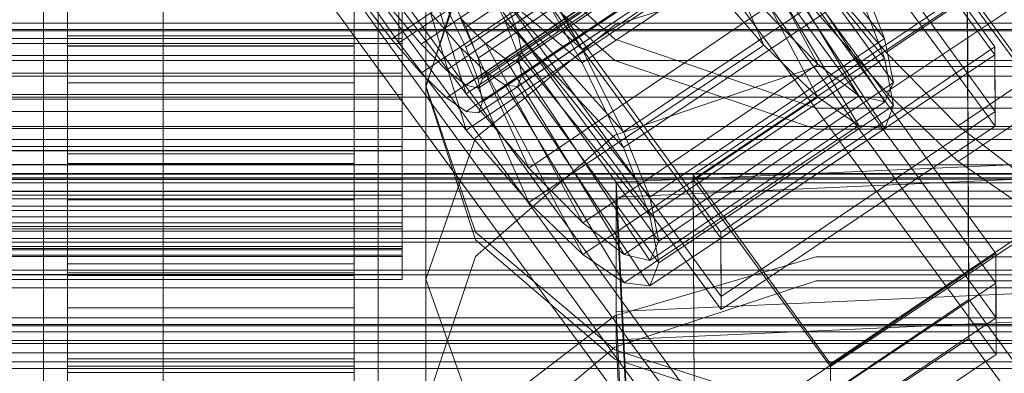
# Model space of a CAD drawing. Header units: millimetres. Extents: x -2233 to 61924, y -68080 to 6847.
# Tile 147 of 256: x 132 to 173, y -34564 to -34550. Entities that reach past the tile are written whole.
import ezdxf

# ---------------------------------------------------------------- set-up
doc = ezdxf.new("R2010")
doc.units = ezdxf.units.MM
for name, color, linetype, lineweight in [('COTAS_O', 1, 'Continuous', 0), ('COTAS_P', 1, 'Continuous', 0), ('frontal_briquetadora', 7, 'Continuous', 0), ('frontal_C01', 7, 'Continuous', 0), ('frontal_C02', 7, 'Continuous', 0), ('frontal_C03', 7, 'Continuous', 0), ('frontal_mezcladora', 7, 'Continuous', 0), ('frontal_secador', 7, 'Continuous', 0)]:
    doc.layers.add(name, color=color, linetype=linetype, lineweight=lineweight)
doc.dimstyles.new('R19_100', dxfattribs={"dimtxt": 250, "dimasz": 150, "dimexe": 150, "dimexo": 80, "dimgap": 100, "dimtad": 1, "dimtih": 1, "dimtoh": 1, "dimdsep": 46, "dimcen": 0.09, "dimadec": 0, "dimazin": 0, "dimtfac": 1, "dimtdec": 4, "dimtofl": 0, "dimtmove": 0, "dimatfit": 3, "dimfxl": 1, "dimtolj": 1, "dimtzin": 0, "dimarcsym": 0})

# ---------------------------------------------------------------- blocks, each defined once
blk = doc.blocks.new('DIM_R27_48')
at = {"layer": 'COTAS_P'}
for p, q in [((-1750, -34600), (-1600, -34555)), ((2600, -34600), (2450, -34555)), ((-1750, -35500), (-1750, -34600)), ((-1750, -34600), (2600, -34600)), ((-1750, -34600), (-1600, -34645)), ((2600, -34600), (2450, -34645)), ((2600, -35500), (2600, -34600))]:
    blk.add_line(p, q, dxfattribs=at)
blk.add_text('4350 P', height=250, dxfattribs=at).set_placement((425, -34500))
blk = doc.blocks.new('DIM_R27_50')
at = {"layer": 'COTAS_P'}
for p, q in [((1705.784, -34504.945), (1551.897, -34475.895)), ((-194.216, -34704.945), (1705.784, -34504.945)), ((1705.784, -34504.945), (1561.319, -34565.401)), ((1800, -35400), (1705.784, -34504.945)), ((-194.216, -34704.945), (-49.751, -34644.49)), ((-100, -35600), (-194.216, -34704.945)), ((-194.216, -34704.945), (-40.33, -34733.995))]:
    blk.add_line(p, q, dxfattribs=at)
blk.add_text('1910.5 P', height=250, rotation=6.009, dxfattribs=at).set_placement((745.315, -34505.495))
blk = doc.blocks.new('DIM_R27_53')
at = {"layer": 'COTAS_P'}
for p, q in [((-150, -32000), (550, -32000)), ((550, -32000), (505, -32150)), ((550, -34600), (550, -32000)), ((550, -32000), (595, -32150)), ((550, -34600), (505, -34450)), ((550, -34600), (595, -34450)), ((-150, -34600), (550, -34600))]:
    blk.add_line(p, q, dxfattribs=at)
blk.add_text('2600 P', height=250, rotation=90, dxfattribs=at).set_placement((450, -33300))
blk = doc.blocks.new('DIM_R27_56')
at = {"layer": 'COTAS_O'}
for p, q in [((-650, -34200), (-500, -34155)), ((650, -34200), (500, -34155)), ((-650, -34900), (-650, -34200)), ((-650, -34200), (650, -34200)), ((-650, -34200), (-500, -34245)), ((650, -34200), (500, -34245)), ((650, -34900), (650, -34200))]:
    blk.add_line(p, q, dxfattribs=at)
blk.add_text('1300 O', height=250, dxfattribs=at).set_placement((0, -34100))
blk = doc.blocks.new('DIM_R27_61')
at = {"layer": 'COTAS_P'}
for p, q in [((-305, -34680), (395, -34680)), ((395, -34680), (350, -34830)), ((395, -36000), (395, -34680)), ((395, -34680), (440, -34830)), ((395, -36000), (350, -35850)), ((395, -36000), (440, -35850)), ((-305, -36000), (395, -36000))]:
    blk.add_line(p, q, dxfattribs=at)
blk.add_text('1320 P', height=250, rotation=90, dxfattribs=at).set_placement((295, -35340))

msp = doc.modelspace()

# ---------------------------------------------------------------- linework, layer by layer
at = {"layer": 'frontal_briquetadora'}
for p, q in [((149, -34539.635), (149, -34552.363)), ((151.08, -34545.1), (156.906, -34550.353)), ((151.08, -34545.844), (149, -34552.363)), ((151.08, -34546.078), (156.907, -34551.244)), ((151.08, -34546.182), (149, -34552.301)), ((156.907, -34549.754), (165.327, -34547.13)), ((151.08, -34554.481), (156.907, -34549.754)), ((156.906, -34550.353), (165.326, -34553.23)), ((156.907, -34551.244), (165.327, -34554.112)), ((156.906, -34554.358), (165.326, -34551.493)), ((165.326, -34551.493), (174.674, -34551.493)), ((149, -34552.301), (149, -34565.638)), ((149, -34552.301), (151.08, -34558.42)), ((151.08, -34558.731), (149, -34552.363)), ((165.326, -34553.23), (174.674, -34553.23)), ((165.327, -34554.112), (174.673, -34554.112)), ((149, -34560.376), (151.08, -34554.481)), ((151.08, -34559.44), (156.906, -34554.358)), ((151.08, -34558.42), (156.907, -34563.327)), ((156.906, -34563.729), (151.08, -34558.731)), ((149, -34565.638), (151.08, -34559.44)), ((156.907, -34561.918), (165.327, -34559.449)), ((165.327, -34559.449), (174.673, -34559.449)), ((149, -34560.376), (149, -34574.101)), ((151.08, -34566.271), (149, -34560.376)), ((165.326, -34560.448), (156.906, -34563.217)), ((174.674, -34560.448), (165.326, -34560.448)), ((151.08, -34566.366), (156.907, -34561.918)), ((156.906, -34563.217), (151.08, -34568.125)), ((156.907, -34563.327), (165.327, -34566.05)), ((165.326, -34566.461), (156.906, -34563.729))]:
    msp.add_line(p, q, dxfattribs=at)
at = {"layer": 'frontal_C01'}
for p, q in [((150.672, -34549.846), (364.471, -34405.618)), ((148.798, -34550.563), (362.596, -34406.335)), ((151.191, -34551.14), (364.989, -34406.912)), ((149.865, -34551.647), (363.664, -34407.419)), ((150.683, -34552.273), (364.482, -34408.044)), ((151.369, -34552.01), (365.168, -34407.782)), ((151.196, -34552.396), (364.995, -34408.168)), ((168.263, -34550.912), (352.572, -34426.577)), ((171.275, -34553.972), (355.584, -34429.638)), ((145.277, -34512.823), (172.809, -34550.677)), ((172.821, -34553.374), (145.289, -34515.519)), ((161.341, -34558.414), (133.809, -34520.559)), ((145.315, -34521.451), (172.847, -34559.305)), ((133, -34568.844), (133, -34522.621)), ((147, -34522.621), (147, -34568.844)), ((133.821, -34523.256), (161.353, -34561.11)), ((172.859, -34562.001), (145.327, -34524.147)), ((133, -34525.318), (133, -34571.54)), ((147, -34571.54), (147, -34525.318)), ((161.379, -34567.042), (133.847, -34529.187)), ((133, -34577.472), (133, -34531.249)), ((147, -34531.249), (147, -34577.472)), ((133.859, -34531.883), (161.391, -34569.738)), ((133, -34533.945), (133, -34580.168)), ((147, -34580.168), (147, -34533.945)), ((162.659, -34543.404), (152.829, -34550.035)), ((168.196, -34550.324), (162.659, -34543.404)), ((161.333, -34543.911), (151.503, -34550.542)), ((165.397, -34551.394), (161.333, -34543.911)), ((162.837, -34544.274), (153.008, -34550.905)), ((155.535, -34550.78), (165.365, -34544.149)), ((168.573, -34552.16), (162.837, -34544.274)), ((162.151, -34544.536), (152.321, -34551.167)), ((162.664, -34544.66), (152.835, -34551.291)), ((167.125, -34552.714), (162.151, -34544.536)), ((168.208, -34552.975), (162.664, -34544.66)), ((134, -34545.309), (134, -34550.219)), ((146, -34550.219), (146, -34545.309)), ((134, -34550.644), (134, -34545.72)), ((146, -34545.72), (146, -34550.644)), ((150.688, -34552.634), (160.518, -34546.002)), ((153.275, -34546.863), (155.535, -34550.78)), ((168.263, -34550.912), (164.752, -34546.765)), ((151.488, -34547.11), (155.535, -34550.78)), ((157.272, -34554.223), (167.102, -34547.591)), ((168.196, -34550.324), (167.102, -34547.591)), ((134, -34550.331), (134, -34548.005)), ((146, -34548.005), (146, -34550.331)), ((148, -34550.331), (148, -34548.005)), ((149.192, -34547.988), (150.688, -34552.634)), ((134, -34548.2), (134, -34550.532)), ((146, -34550.532), (146, -34548.2)), ((148, -34548.2), (148, -34550.532)), ((149.85, -34548.216), (150.672, -34549.846)), ((160.19, -34556.028), (171.658, -34548.291)), ((171.658, -34548.291), (171.715, -34561.233)), ((171.658, -34548.291), (177.394, -34556.178)), ((150.688, -34552.634), (147.868, -34548.93)), ((152.829, -34550.035), (152.311, -34548.741)), ((152.311, -34548.741), (157.272, -34554.223)), ((148.798, -34550.563), (147.554, -34549.093)), ((153.314, -34555.736), (163.144, -34549.105)), ((163.144, -34549.105), (165.397, -34551.394)), ((150.436, -34549.458), (153.314, -34555.736)), ((150.436, -34549.458), (151.503, -34550.542)), ((134, -34550.331), (134, -34550.219)), ((134, -34550.219), (134, -34555.143)), ((134, -34550.219), (146, -34550.219)), ((146, -34555.143), (146, -34550.219)), ((146, -34550.219), (146, -34550.331)), ((150.672, -34549.846), (151.191, -34551.14)), ((153.008, -34550.905), (152.829, -34550.035)), ((152.829, -34550.035), (158.366, -34556.955)), ((-148, -34550.331), (148, -34550.331)), ((-148, -34550.532), (148, -34550.532)), ((134, -34552.664), (134, -34550.331)), ((146, -34550.331), (134, -34550.331)), ((134, -34550.532), (134, -34550.644)), ((146, -34550.532), (134, -34550.532)), ((134, -34550.532), (134, -34552.858)), ((146, -34550.331), (146, -34552.664)), ((146, -34550.644), (146, -34550.532)), ((146, -34552.858), (146, -34550.532)), ((148, -34552.664), (148, -34550.331)), ((148, -34550.532), (148, -34552.858)), ((149.865, -34551.647), (148.798, -34550.563)), ((151.503, -34550.542), (155.567, -34558.025)), ((151.503, -34550.542), (152.321, -34551.167)), ((158.366, -34556.955), (168.196, -34550.324)), ((168.573, -34552.16), (168.196, -34550.324)), ((134, -34550.644), (146, -34550.644)), ((134, -34555.554), (134, -34550.644)), ((146, -34550.644), (146, -34555.554)), ((152.835, -34551.291), (153.008, -34550.905)), ((153.008, -34550.905), (158.743, -34558.791)), ((155.535, -34550.78), (157.272, -34554.223)), ((172.809, -34550.677), (161.341, -34558.414)), ((171.275, -34553.972), (168.263, -34550.912)), ((172.821, -34553.374), (172.809, -34550.677)), ((151.191, -34551.14), (151.369, -34552.01)), ((152.321, -34551.167), (157.295, -34559.345)), ((152.321, -34551.167), (152.835, -34551.291)), ((152.835, -34551.291), (158.378, -34559.607)), ((155.567, -34558.025), (165.397, -34551.394)), ((165.397, -34551.394), (167.125, -34552.714)), ((150.683, -34552.273), (149.865, -34551.647)), ((151.196, -34552.396), (150.683, -34552.273)), ((151.369, -34552.01), (151.196, -34552.396)), ((158.743, -34558.791), (168.573, -34552.16)), ((168.208, -34552.975), (168.573, -34552.16)), ((-148, -34552.664), (148, -34552.664)), ((134, -34554.844), (134, -34552.664)), ((134, -34552.664), (134, -34555.143)), ((146, -34552.664), (134, -34552.664)), ((146, -34555.143), (146, -34552.664)), ((146, -34552.664), (146, -34554.844)), ((148, -34554.844), (148, -34552.664)), ((153.314, -34555.736), (150.688, -34552.634)), ((-148, -34552.858), (148, -34552.858)), ((134, -34552.858), (134, -34555.554)), ((146, -34552.858), (134, -34552.858)), ((134, -34552.858), (134, -34555.019)), ((146, -34555.554), (146, -34552.858)), ((146, -34555.019), (146, -34552.858)), ((148, -34552.858), (148, -34555.019)), ((157.295, -34559.345), (167.125, -34552.714)), ((158.378, -34559.607), (168.208, -34552.975)), ((167.125, -34552.714), (168.208, -34552.975)), ((161.353, -34561.11), (172.821, -34553.374)), ((157.272, -34554.223), (158.366, -34556.955)), ((173.584, -34555.737), (171.275, -34553.972)), ((-148, -34554.844), (148, -34554.844)), ((-148, -34555.019), (148, -34555.019)), ((134, -34556.724), (134, -34554.844)), ((134, -34554.844), (134, -34559.747)), ((146, -34554.844), (134, -34554.844)), ((134, -34555.019), (134, -34560.115)), ((146, -34555.019), (134, -34555.019)), ((134, -34555.019), (134, -34556.866)), ((134, -34555.143), (134, -34559.747)), ((134, -34555.143), (146, -34555.143)), ((146, -34559.747), (146, -34554.844)), ((146, -34554.844), (146, -34556.724)), ((146, -34560.115), (146, -34555.019)), ((146, -34556.866), (146, -34555.019)), ((146, -34559.747), (146, -34555.143)), ((148, -34556.724), (148, -34554.844)), ((148, -34555.019), (148, -34556.866)), ((134, -34555.554), (146, -34555.554)), ((134, -34560.115), (134, -34555.554)), ((146, -34555.554), (146, -34560.115)), ((156.962, -34556.333), (174.943, -34555.534)), ((155.567, -34558.025), (153.314, -34555.736)), ((156.962, -34561.727), (156.962, -34556.333)), ((159.83, -34616.122), (156.962, -34556.333)), ((160.247, -34568.969), (160.19, -34556.028)), ((165.926, -34563.914), (160.19, -34556.028)), ((177.394, -34556.178), (165.926, -34563.914)), ((-148, -34556.724), (148, -34556.724)), ((134, -34558.175), (134, -34556.724)), ((134, -34556.724), (134, -34563.715)), ((146, -34556.724), (134, -34556.724)), ((146, -34563.715), (146, -34556.724)), ((146, -34556.724), (146, -34558.175)), ((148, -34558.175), (148, -34556.724)), ((-148, -34556.866), (148, -34556.866)), ((134, -34556.866), (134, -34564.016)), ((146, -34556.866), (134, -34556.866)), ((134, -34556.866), (134, -34558.276)), ((146, -34564.016), (146, -34556.866)), ((146, -34558.276), (146, -34556.866)), ((148, -34556.866), (148, -34558.276)), ((158.366, -34556.955), (158.743, -34558.791)), ((157.295, -34559.345), (155.567, -34558.025)), ((-148, -34558.175), (148, -34558.175)), ((-148, -34558.276), (148, -34558.276)), ((134, -34559.098), (134, -34558.175)), ((134, -34558.175), (134, -34566.779)), ((146, -34558.175), (134, -34558.175)), ((134, -34558.276), (134, -34566.991)), ((146, -34558.276), (134, -34558.276)), ((134, -34558.276), (134, -34559.151)), ((146, -34566.779), (146, -34558.175)), ((146, -34558.175), (146, -34559.098)), ((146, -34566.991), (146, -34558.276)), ((146, -34559.151), (146, -34558.276)), ((148, -34559.098), (148, -34558.175)), ((148, -34558.276), (148, -34559.151)), ((161.341, -34558.414), (161.353, -34561.11)), ((158.743, -34558.791), (158.378, -34559.607)), ((-148, -34559.098), (148, -34559.098)), ((-148, -34559.151), (148, -34559.151)), ((134, -34559.431), (134, -34559.098)), ((134, -34559.098), (134, -34568.728)), ((146, -34559.098), (134, -34559.098)), ((134, -34559.151), (134, -34568.838)), ((146, -34559.151), (134, -34559.151)), ((134, -34559.151), (134, -34559.431)), ((146, -34568.728), (146, -34559.098)), ((146, -34559.098), (146, -34559.431)), ((146, -34568.838), (146, -34559.151)), ((146, -34559.431), (146, -34559.151)), ((148, -34559.431), (148, -34559.098)), ((148, -34559.151), (148, -34559.431)), ((-148, -34559.431), (148, -34559.431)), ((134, -34559.431), (134, -34569.43)), ((146, -34559.431), (134, -34559.431)), ((146, -34569.43), (146, -34559.431)), ((158.378, -34559.607), (157.295, -34559.345)), ((172.847, -34559.305), (161.379, -34567.042)), ((172.859, -34562.001), (172.847, -34559.305)), ((134, -34559.747), (134, -34563.715)), ((134, -34559.747), (146, -34559.747)), ((134, -34560.115), (146, -34560.115)), ((134, -34564.016), (134, -34560.115)), ((146, -34563.715), (146, -34559.747)), ((146, -34560.115), (146, -34564.016)), ((174.943, -34560.927), (156.962, -34561.727)), ((171.715, -34561.233), (160.247, -34568.969)), ((177.451, -34569.119), (171.715, -34561.233)), ((159.83, -34621.515), (156.962, -34561.727)), ((161.391, -34569.738), (172.859, -34562.001)), ((134, -34563.715), (134, -34566.779)), ((134, -34563.715), (146, -34563.715)), ((146, -34566.779), (146, -34563.715)), ((134, -34564.016), (146, -34564.016)), ((134, -34566.991), (134, -34564.016)), ((146, -34564.016), (146, -34566.991)), ((165.926, -34563.914), (165.983, -34576.856))]:
    msp.add_line(p, q, dxfattribs=at)
at = {"layer": 'frontal_C02'}
for p, q in [((147.554, -34550.35), (361.352, -34407.374)), ((150.672, -34550.689), (364.471, -34407.714)), ((148.798, -34551.779), (362.596, -34408.803)), ((151.191, -34552.039), (364.989, -34409.064)), ((149.865, -34552.809), (363.664, -34409.834)), ((151.369, -34552.973), (365.168, -34409.998)), ((150.683, -34553.372), (364.482, -34410.397)), ((151.196, -34553.428), (364.995, -34410.452)), ((168.263, -34552.561), (352.572, -34429.307)), ((171.275, -34555.471), (355.584, -34432.216)), ((145.277, -34513.482), (172.809, -34551.005)), ((172.821, -34553.985), (145.289, -34516.463)), ((161.341, -34558.674), (133.809, -34521.151)), ((145.315, -34523.02), (172.847, -34560.542)), ((133, -34569.012), (133, -34523.194)), ((147, -34523.194), (147, -34569.012)), ((133.821, -34524.132), (161.353, -34561.654)), ((133, -34526.174), (133, -34571.993)), ((172.859, -34563.523), (145.327, -34526)), ((147, -34571.993), (147, -34526.174)), ((161.379, -34568.211), (133.847, -34530.689)), ((133, -34578.55), (133, -34532.731)), ((147, -34532.731), (147, -34578.55)), ((133.859, -34533.669), (161.391, -34571.192)), ((133, -34535.712), (133, -34581.53)), ((147, -34581.53), (147, -34535.712)), ((162.14, -34543.02), (152.311, -34549.594)), ((147.868, -34550.505), (157.698, -34543.932)), ((160.266, -34544.109), (150.436, -34550.683)), ((162.659, -34544.37), (152.829, -34550.944)), ((163.144, -34550.599), (160.266, -34544.109)), ((168.196, -34551.149), (162.659, -34544.37)), ((155.535, -34551.34), (165.365, -34544.767)), ((161.333, -34545.14), (151.503, -34551.714)), ((165.397, -34552.775), (161.333, -34545.14)), ((162.837, -34545.304), (153.008, -34551.878)), ((168.573, -34553.121), (162.837, -34545.304)), ((134, -34545.745), (134, -34550.632)), ((146, -34550.632), (146, -34545.745)), ((162.151, -34545.703), (152.321, -34552.276)), ((162.664, -34545.759), (152.835, -34552.332)), ((167.125, -34553.963), (162.151, -34545.703)), ((168.208, -34554.081), (162.664, -34545.759)), ((147.868, -34550.505), (145.047, -34546.468)), ((134, -34552.184), (134, -34547.244)), ((146, -34547.244), (146, -34552.184)), ((147.856, -34547.525), (147.868, -34550.505)), ((150.688, -34554.156), (160.518, -34547.583)), ((153.275, -34547.364), (155.535, -34551.34)), ((160.518, -34547.583), (163.144, -34550.599)), ((152.311, -34549.594), (151.488, -34547.92)), ((151.488, -34547.92), (155.535, -34551.34)), ((157.272, -34554.873), (167.102, -34548.3)), ((160.19, -34556.216), (171.658, -34548.547)), ((168.263, -34552.561), (164.752, -34548.529)), ((168.196, -34551.149), (167.102, -34548.3)), ((171.658, -34548.547), (171.715, -34562.853)), ((171.658, -34548.547), (177.394, -34556.364)), ((134, -34551.04), (134, -34548.725)), ((146, -34548.725), (146, -34551.04)), ((147.554, -34550.35), (146.218, -34548.62)), ((148, -34551.04), (148, -34548.725)), ((149.192, -34549.254), (150.688, -34554.156)), ((149.192, -34549.254), (150.436, -34550.683)), ((149.85, -34549.016), (150.672, -34550.689)), ((134, -34549.435), (134, -34551.775)), ((146, -34551.775), (146, -34549.435)), ((148, -34549.435), (148, -34551.775)), ((152.829, -34550.944), (152.311, -34549.594)), ((152.311, -34549.594), (157.272, -34554.873)), ((134, -34551.04), (134, -34550.632)), ((134, -34550.632), (134, -34555.571)), ((134, -34550.632), (146, -34550.632)), ((146, -34555.571), (146, -34550.632)), ((146, -34550.632), (146, -34551.04)), ((148.798, -34551.779), (147.554, -34550.35)), ((150.688, -34554.156), (147.868, -34550.505)), ((153.314, -34557.173), (163.144, -34550.599)), ((163.144, -34550.599), (165.397, -34552.775)), ((-148, -34551.04), (148, -34551.04)), ((134, -34553.38), (134, -34551.04)), ((146, -34551.04), (134, -34551.04)), ((146, -34551.04), (146, -34553.38)), ((148, -34553.38), (148, -34551.04)), ((150.436, -34550.683), (153.314, -34557.173)), ((150.436, -34550.683), (151.503, -34551.714)), ((150.672, -34550.689), (151.191, -34552.039)), ((153.008, -34551.878), (152.829, -34550.944)), ((152.829, -34550.944), (158.366, -34557.723)), ((172.809, -34551.005), (161.341, -34558.674)), ((172.821, -34553.985), (172.809, -34551.005)), ((155.535, -34551.34), (157.272, -34554.873)), ((158.366, -34557.723), (168.196, -34551.149)), ((168.573, -34553.121), (168.196, -34551.149)), ((-148, -34551.775), (148, -34551.775)), ((134, -34551.775), (134, -34552.184)), ((146, -34551.775), (134, -34551.775)), ((134, -34551.775), (134, -34554.09)), ((146, -34552.184), (146, -34551.775)), ((146, -34554.09), (146, -34551.775)), ((148, -34551.775), (148, -34554.09)), ((149.865, -34552.809), (148.798, -34551.779)), ((151.503, -34551.714), (155.567, -34559.349)), ((151.503, -34551.714), (152.321, -34552.276)), ((152.835, -34552.332), (153.008, -34551.878)), ((153.008, -34551.878), (158.743, -34559.695)), ((134, -34552.184), (146, -34552.184)), ((134, -34557.071), (134, -34552.184)), ((146, -34552.184), (146, -34557.071)), ((151.191, -34552.039), (151.369, -34552.973)), ((152.321, -34552.276), (157.295, -34560.536)), ((152.321, -34552.276), (152.835, -34552.332)), ((152.835, -34552.332), (158.378, -34560.654)), ((171.275, -34555.471), (168.263, -34552.561)), ((150.683, -34553.372), (149.865, -34552.809)), ((151.369, -34552.973), (151.196, -34553.428)), ((155.567, -34559.349), (165.397, -34552.775)), ((165.397, -34552.775), (167.125, -34553.963)), ((-148, -34553.38), (148, -34553.38)), ((134, -34555.585), (134, -34553.38)), ((134, -34553.38), (134, -34555.571)), ((146, -34553.38), (134, -34553.38)), ((146, -34555.571), (146, -34553.38)), ((146, -34553.38), (146, -34555.585)), ((148, -34555.585), (148, -34553.38)), ((151.196, -34553.428), (150.683, -34553.372)), ((158.743, -34559.695), (168.573, -34553.121)), ((168.208, -34554.081), (168.573, -34553.121)), ((-148, -34554.09), (148, -34554.09)), ((134, -34554.09), (134, -34557.071)), ((146, -34554.09), (134, -34554.09)), ((134, -34554.09), (134, -34556.222)), ((146, -34557.071), (146, -34554.09)), ((146, -34556.222), (146, -34554.09)), ((148, -34554.09), (148, -34556.222)), ((153.314, -34557.173), (150.688, -34554.156)), ((157.295, -34560.536), (167.125, -34553.963)), ((158.378, -34560.654), (168.208, -34554.081)), ((161.353, -34561.654), (172.821, -34553.985)), ((167.125, -34553.963), (168.208, -34554.081)), ((157.272, -34554.873), (158.366, -34557.723)), ((-148, -34555.585), (148, -34555.585)), ((134, -34555.571), (134, -34560.228)), ((134, -34555.571), (146, -34555.571)), ((134, -34557.506), (134, -34555.585)), ((134, -34555.585), (134, -34560.228)), ((146, -34555.585), (134, -34555.585)), ((146, -34560.228), (146, -34555.571)), ((146, -34560.228), (146, -34555.585)), ((146, -34555.585), (146, -34557.506)), ((148, -34557.506), (148, -34555.585)), ((173.584, -34557.058), (171.275, -34555.471)), ((-148, -34556.222), (148, -34556.222)), ((134, -34556.222), (134, -34561.572)), ((146, -34556.222), (134, -34556.222)), ((134, -34556.222), (134, -34558.026)), ((146, -34561.572), (146, -34556.222)), ((146, -34558.026), (146, -34556.222)), ((148, -34556.222), (148, -34558.026)), ((156.962, -34556.95), (174.943, -34556.157)), ((160.247, -34570.523), (160.19, -34556.216)), ((165.926, -34564.033), (160.19, -34556.216)), ((177.394, -34556.364), (165.926, -34564.033)), ((134, -34557.071), (146, -34557.071)), ((134, -34561.572), (134, -34557.071)), ((146, -34557.071), (146, -34561.572)), ((155.567, -34559.349), (153.314, -34557.173)), ((156.962, -34562.912), (156.962, -34556.95)), ((159.83, -34616.216), (156.962, -34556.95)), ((-148, -34557.506), (148, -34557.506)), ((134, -34559.011), (134, -34557.506)), ((134, -34557.506), (134, -34564.283)), ((146, -34557.506), (134, -34557.506)), ((146, -34564.283), (146, -34557.506)), ((146, -34557.506), (146, -34559.011)), ((148, -34559.011), (148, -34557.506)), ((-148, -34558.026), (148, -34558.026)), ((134, -34558.026), (134, -34565.38)), ((146, -34558.026), (134, -34558.026)), ((134, -34558.026), (134, -34559.379)), ((146, -34565.38), (146, -34558.026)), ((146, -34559.379), (146, -34558.026)), ((148, -34558.026), (148, -34559.379)), ((158.366, -34557.723), (158.743, -34559.695)), ((161.341, -34558.674), (161.353, -34561.654)), ((-148, -34559.011), (148, -34559.011)), ((134, -34559.998), (134, -34559.011)), ((134, -34559.011), (134, -34567.46)), ((146, -34559.011), (134, -34559.011)), ((146, -34567.46), (146, -34559.011)), ((146, -34559.011), (146, -34559.998)), ((148, -34559.998), (148, -34559.011)), ((-148, -34559.379), (148, -34559.379)), ((134, -34559.379), (134, -34568.236)), ((146, -34559.379), (134, -34559.379)), ((134, -34559.379), (134, -34560.189)), ((146, -34568.236), (146, -34559.379)), ((146, -34560.189), (146, -34559.379)), ((148, -34559.379), (148, -34560.189)), ((157.295, -34560.536), (155.567, -34559.349)), ((158.743, -34559.695), (158.378, -34560.654)), ((-148, -34559.998), (148, -34559.998)), ((134, -34560.4), (134, -34559.998)), ((134, -34559.998), (134, -34569.544)), ((146, -34559.998), (134, -34559.998)), ((146, -34569.544), (146, -34559.998)), ((146, -34559.998), (146, -34560.4)), ((148, -34560.4), (148, -34559.998)), ((-148, -34560.189), (148, -34560.189)), ((-148, -34560.4), (148, -34560.4)), ((134, -34560.189), (134, -34569.946)), ((146, -34560.189), (134, -34560.189)), ((134, -34560.189), (134, -34560.4)), ((134, -34560.228), (134, -34564.283)), ((134, -34560.228), (146, -34560.228)), ((134, -34560.4), (134, -34570.392)), ((146, -34560.4), (134, -34560.4)), ((146, -34569.946), (146, -34560.189)), ((146, -34560.4), (146, -34560.189)), ((146, -34564.283), (146, -34560.228)), ((146, -34570.392), (146, -34560.4)), ((148, -34560.189), (148, -34560.4)), ((158.378, -34560.654), (157.295, -34560.536)), ((172.847, -34560.542), (161.379, -34568.211)), ((172.859, -34563.523), (172.847, -34560.542)), ((134, -34561.572), (146, -34561.572)), ((134, -34565.38), (134, -34561.572)), ((146, -34561.572), (146, -34565.38)), ((174.943, -34562.119), (156.962, -34562.912)), ((159.83, -34622.178), (156.962, -34562.912)), ((171.715, -34562.853), (160.247, -34570.523)), ((177.451, -34570.671), (171.715, -34562.853)), ((161.391, -34571.192), (172.859, -34563.523)), ((165.926, -34564.033), (165.983, -34578.34)), ((134, -34564.283), (134, -34567.46)), ((134, -34564.283), (146, -34564.283)), ((146, -34567.46), (146, -34564.283))]:
    msp.add_line(p, q, dxfattribs=at)
at = {"layer": 'frontal_C03'}
for p, q in [((-1250, -34549.954), (1250, -34549.954)), ((1250, -34551.243), (-1250, -34551.243)), ((1250, -34551.896), (-1250, -34551.896)), ((1250, -34552.778), (-1250, -34552.778)), ((-1268, -34555.971), (1268, -34555.971)), ((-1250, -34555.598), (1250, -34555.598)), ((-1268, -34556.196), (1268, -34556.196)), ((-1268, -34556.36), (1268, -34556.36)), ((-1268, -34557.018), (1268, -34557.018)), ((-1268, -34557.335), (1268, -34557.335)), ((1250, -34557.779), (-1250, -34557.779)), ((-1268, -34558.381), (1268, -34558.381)), ((-1268, -34558.83), (1268, -34558.83)), ((-1268, -34560.194), (1268, -34560.194)), ((-1268, -34560.744), (1268, -34560.744)), ((-1268, -34562.331), (1268, -34562.331)), ((1250, -34562.584), (-1250, -34562.584)), ((1268, -34562.945), (-1268, -34562.945)), ((1250, -34563.465), (-1250, -34563.465)), ((-1250, -34563.837), (1250, -34563.837)), ((1250, -34564.119), (-1250, -34564.119))]:
    msp.add_line(p, q, dxfattribs=at)
at = {"layer": 'frontal_mezcladora'}
msp.add_line((138, -34590), (138, -34525.346), dxfattribs=at)
at = {"layer": 'frontal_secador'}
for p, q in [((1250, -34549.689), (-1250, -34549.689)), ((-1250, -34550), (1250, -34550)), ((1250, -34554), (-1250, -34554)), ((1250, -34554.545), (-1250, -34554.545)), ((-1250, -34555), (1250, -34555)), ((1250, -34556), (-1250, -34556)), ((1250, -34556.144), (-1250, -34556.144)), ((1250, -34556.709), (-1250, -34556.709)), ((1250, -34558.686), (-1250, -34558.686)), ((1250, -34560), (-1250, -34560)), ((1320, -34562), (-1320, -34562)), ((1250, -34562), (-1250, -34562)), ((1320, -34562.273), (-1320, -34562.273)), ((1320, -34563.072), (-1320, -34563.072))]:
    msp.add_line(p, q, dxfattribs=at)

# ---------------------------------------------------------------- dimensions: what is measured, and where the dimension line sits
at = {"layer": 'COTAS_O'}
dim = msp.add_aligned_dim(p1=(-650, -34900), p2=(650, -34900), distance=700, text='<> O', dimstyle='R19_100', dxfattribs=at)
dim.commit()
dim.dimension.update_dxf_attribs({"geometry": 'DIM_R27_56', "text_midpoint": (0, -34200)})
at = {"layer": 'COTAS_P'}
for p1, p2, distance, picture, middle in [((-150, -34600), (-150, -32000), -700, 'DIM_R27_53', (550, -33300)), ((-100, -35600), (1800, -35400), 900, 'DIM_R27_50', (755.784, -34604.945)), ((-1750, -35500), (2600, -35500), 900, 'DIM_R27_48', (425, -34600)), ((-305, -36000), (-305, -34680), -700, 'DIM_R27_61', (395, -35340))]:
    dim = msp.add_aligned_dim(p1=p1, p2=p2, distance=distance, text='<> P', dimstyle='R19_100', dxfattribs=at)
    dim.commit()
    dim.dimension.update_dxf_attribs({"geometry": picture, "text_midpoint": middle})

doc.saveas('drawing.dxf')
